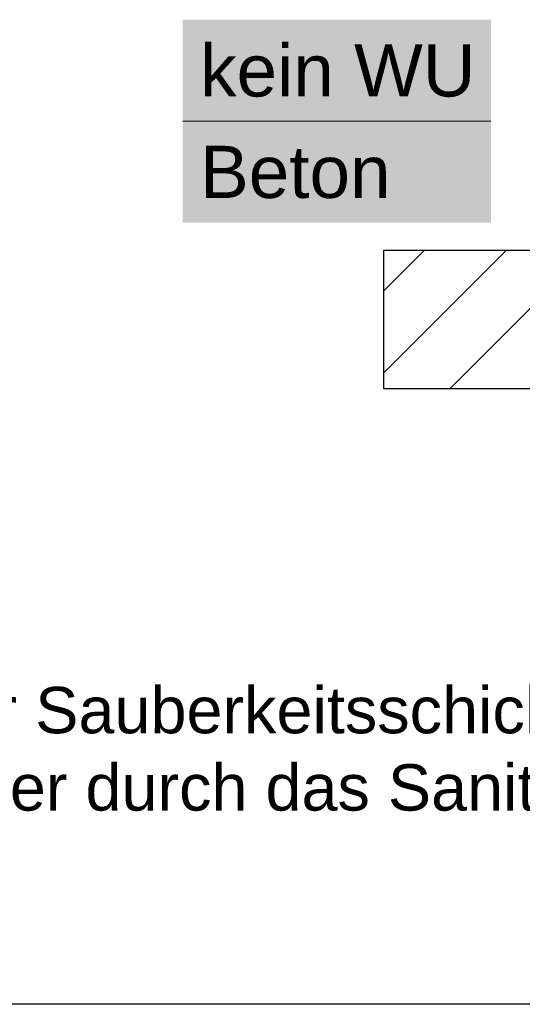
# Model space of a CAD drawing. Extents: x -779 to 790, y -208 to 633.
# Tile 18 of 232: x -670 to -627, y 503 to 587. Entities that reach past the tile are written whole.
import ezdxf
from ezdxf.lldxf.tags import DXFTag

# ---------------------------------------------------------------- set-up
doc = ezdxf.new("R2010")
doc.units = 0
doc.layers.get('0').update_dxf_attribs({"lineweight": 25})
doc.layers.add('S_Mass', color=150, linetype='Continuous', lineweight=25, true_color=0x007fff)
doc.layers.add('X_Schraffur', color=7, linetype='Continuous', lineweight=25, true_color=0xc0c0c0)
for name, color, linetype, lineweight in [('X-Rahmen', 7, 'Continuous', 25), ('X_Geometrie', 7, 'Continuous', 25), ('X_Text', 7, 'Continuous', 25)]:
    doc.layers.add(name, color=color, linetype=linetype, lineweight=lineweight)
doc.styles.get("Standard").update_dxf_attribs({"font": 'arial.ttf'})
tags = doc.linetypes.add('fein_strichliert', pattern=[4, 1, -2, 1]).pattern_tags.tags
tags[8:9] = [DXFTag(74, 4), DXFTag(75, 0), DXFTag(340, '0'), DXFTag(46, 0.0), DXFTag(50, 0.0), DXFTag(44, 0.0), DXFTag(45, 0.0)]
tags[6:7] = [DXFTag(74, 4), DXFTag(75, 0), DXFTag(340, '0'), DXFTag(46, 0.0), DXFTag(50, 0.0), DXFTag(44, 0.0), DXFTag(45, 0.0)]
tags[4:5] = [DXFTag(74, 4), DXFTag(75, 0), DXFTag(340, '0'), DXFTag(46, 0.0), DXFTag(50, 0.0), DXFTag(44, 0.0), DXFTag(45, 0.0)]

# ---------------------------------------------------------------- blocks, each defined once
blk = doc.blocks.new('Schraffur-A07F5VUFWF', base_point=(-638.922, 555.609))
at = {"color": 0, "lineweight": -2}
for p, q in [((-638.922, 556.982), (-628.339, 567.565)), ((-626.153, 555.609), (-618.797, 562.965))]:
    blk.add_line(p, q, dxfattribs=at)
at = {"color": 0, "linetype": 'fein_strichliert', "lineweight": -2, "ltscale": 0.25}
for p, q in [((-638.922, 564.054), (-635.41, 567.565)), ((-633.224, 555.609), (-621.268, 567.565)), ((-619.082, 555.609), (-618.797, 555.894))]:
    blk.add_line(p, q, dxfattribs=at)

msp = doc.modelspace()

# ---------------------------------------------------------------- linework, layer by layer
at = {"layer": 'S_Mass', "lineweight": 18}
msp.add_line((-656.253, 578.686), (-629.674, 578.686), dxfattribs=at)
at = {"layer": 'S_Mass', "color": 7, "true_color": 0xffffff}
for points in [[(-656.253, 569.936), (-629.674, 569.936), (-656.253, 587.436)], [(-629.674, 569.936), (-656.253, 587.436), (-629.674, 587.436)]]:
    msp.add_solid(points, dxfattribs=at)
at = {"layer": 'X-Rahmen', "ltscale": 0.25}
for p, q in [((-638.922, 555.609), (-638.922, 567.565)), ((-638.922, 555.878), (-638.922, 567.565)), ((-638.922, 555.878), (-638.922, 567.565)), ((-638.922, 555.609), (-638.922, 567.565)), ((-638.922, 567.565), (-618.797, 567.565)), ((-611.337, 555.609), (-638.922, 555.609))]:
    msp.add_line(p, q, dxfattribs=at)
at = {"layer": 'X_Geometrie', "ltscale": 0.25}
msp.add_line((-429.108, 502.509), (-759.499, 502.509), dxfattribs=at)

# ---------------------------------------------------------------- block references
at = {"layer": 'X_Schraffur', "ltscale": 0.25}
msp.add_blockref('Schraffur-A07F5VUFWF', (-638.922, 555.609), dxfattribs=at)

# ---------------------------------------------------------------- texts
at = {"layer": 'S_Mass', "char_height": 4.5, "attachment_point": 1}
for s, insert in [('{\\fArial;kein WU}', (-654.753, 585.311)), ('{\\fArial;Beton}', (-654.753, 576.561))]:
    msp.add_mtext(s, dxfattribs=dict(at, insert=insert))
at = {"layer": 'X_Text', "ltscale": 0.25, "insert": (-737.312, 529.885), "char_height": 4, "width": 182.51111, "attachment_point": 1}
msp.add_mtext('Grundleitung endet OK der Sauberkeitsschicht mit Muffe und Enddeckel. \\PDer Ablaufkörper wird später durch das Sanitär-Unternehmen eingesetzt', dxfattribs=at)

doc.saveas('drawing.dxf')
